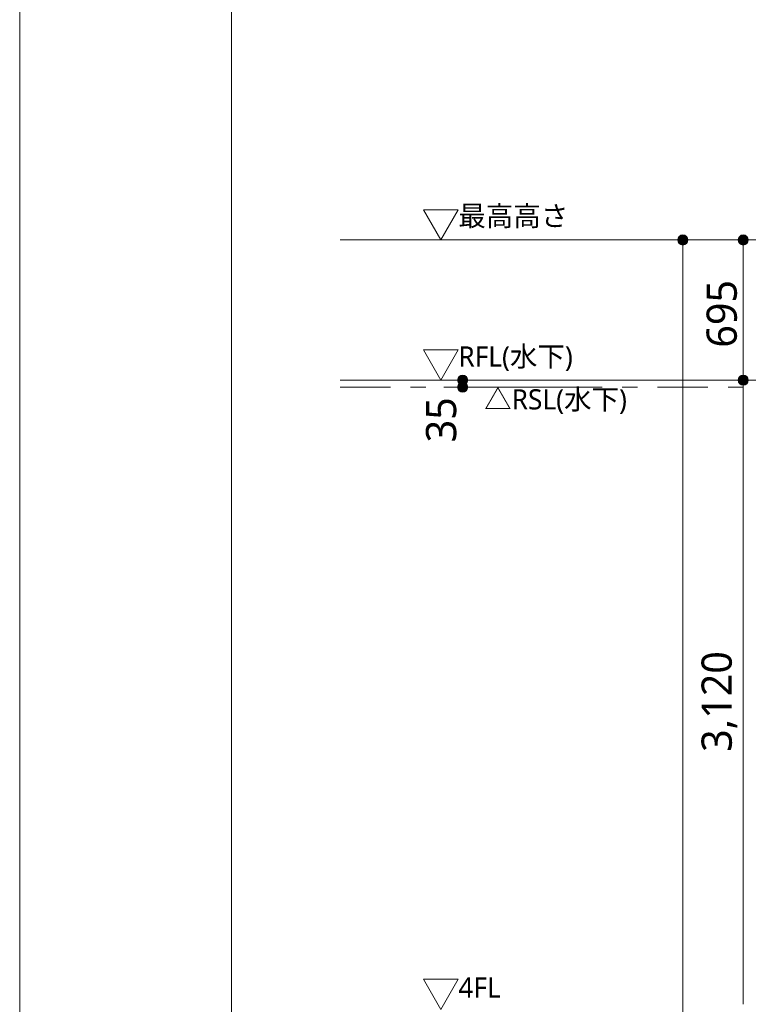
# Model space of a CAD drawing. Header units: millimetres. Extents: x 0 to 841, y 0 to 1188.
# Tile 4 of 98: x 0 to 72, y 402 to 500. Entities that reach past the tile are written whole.
import ezdxf
from ezdxf.xclip import XClip

# ---------------------------------------------------------------- set-up
doc = ezdxf.new("R2010")
doc.units = ezdxf.units.MM
doc.header["$MEASUREMENT"] = 0
doc.header["$XCLIPFRAME"] = 0
doc.linetypes.add('二倍長一点鎖線', pattern=[10.5, 5, -2, 1.5, -2])
doc.linetypes.add('通り芯', pattern=[19, 15, -2, 0, -2])
for name, color, linetype, lineweight in [('0_ペン_番号__25', 7, 'Continuous', 15), ('0_ペン_番号__46', 7, 'Continuous', 13), ('壁-躯体_ペン_番号__25', 7, 'Continuous', 15), ('寸法_ペン_番号__45', 7, 'Continuous', 13), ('寸法_ペン_番号__46', 7, 'Continuous', 13), ('解答用紙_1_01_2図中枠・表題欄_ペン_番号__7', 7, 'Continuous', 18), ('解答用紙_1_0_ペン_番号__21', 7, 'Continuous', 18), ('解答用紙_1_Defpoints_ペン_番号__11', 7, 'Continuous', 18)]:
    doc.layers.add(name, color=color, linetype=linetype, lineweight=lineweight)
for name, color, linetype, lineweight, true_color in [('壁-躯体_ペン_番号__85', 251, 'Continuous', 5, 0x6a6a6a), ('寸法_ペン_番号__85', 251, 'Continuous', 5, 0x6a6a6a), ('線_ペン_番号__85', 251, 'Continuous', 5, 0x6a6a6a)]:
    doc.layers.add(name, color=color, linetype=linetype, lineweight=lineweight, true_color=true_color)
doc.layers.add('寸法', color=7, linetype='Continuous')
doc.styles.add('GENERATED_STYLE_1', font='meiryo.ttc')

# ---------------------------------------------------------------- blocks, each defined once
blk = doc.blocks.new('図面_7_7', base_point=(216.78, 313.239))
at = {"layer": '寸法', "linetype": 'Continuous', "lineweight": 0, "true_color": 0x000000}
for points in [[(65.28, 477.839), (65.318, 477.648), (65.426, 477.485), (65.589, 477.377), (65.78, 477.339), (65.971, 477.377), (66.133, 477.485), (66.242, 477.648), (66.28, 477.839), (66.242, 478.03), (66.133, 478.193), (65.971, 478.301), (65.78, 478.339), (65.589, 478.301), (65.426, 478.193), (65.318, 478.03)], [(71.28, 477.839), (71.318, 477.648), (71.426, 477.485), (71.589, 477.377), (71.78, 477.339), (71.971, 477.377), (72.133, 477.485), (72.242, 477.648), (72.28, 477.839), (72.242, 478.03), (72.133, 478.193), (71.971, 478.301), (71.78, 478.339), (71.589, 478.301), (71.426, 478.193), (71.318, 478.03)], [(43.444, 463.939), (43.482, 463.748), (43.59, 463.585), (43.752, 463.477), (43.944, 463.439), (44.135, 463.477), (44.297, 463.585), (44.405, 463.748), (44.444, 463.939), (44.405, 464.13), (44.297, 464.293), (44.135, 464.401), (43.944, 464.439), (43.752, 464.401), (43.59, 464.293), (43.482, 464.13)], [(71.28, 463.939), (71.318, 463.748), (71.426, 463.585), (71.589, 463.477), (71.78, 463.439), (71.971, 463.477), (72.133, 463.585), (72.242, 463.748), (72.28, 463.939), (72.242, 464.13), (72.133, 464.293), (71.971, 464.401), (71.78, 464.439), (71.589, 464.401), (71.426, 464.293), (71.318, 464.13)], [(43.444, 463.239), (43.482, 463.048), (43.59, 462.885), (43.752, 462.777), (43.944, 462.739), (44.135, 462.777), (44.297, 462.885), (44.405, 463.048), (44.444, 463.239), (44.405, 463.43), (44.297, 463.593), (44.135, 463.701), (43.944, 463.739), (43.752, 463.701), (43.59, 463.593), (43.482, 463.43)]]:
    blk.add_hatch(color=18, dxfattribs=at).paths.add_polyline_path(points)
at = {"layer": '壁-躯体_ペン_番号__25', "color": 7, "linetype": 'Continuous', "lineweight": 15}
for p, q in [((31.78, 477.839), (41.78, 477.839)), ((61.78, 477.839), (41.78, 477.839)), ((31.78, 463.939), (41.78, 463.939)), ((61.78, 463.939), (41.78, 463.939))]:
    blk.add_line(p, q, dxfattribs=at)
at = {"layer": '壁-躯体_ペン_番号__25', "color": 7, "linetype": 'Continuous', "lineweight": 15, "flags": 128}
for points in [[(41.78, 477.839), (43.512, 480.839), (40.048, 480.839)], [(41.78, 463.939), (43.512, 466.939), (40.048, 466.939)], [(41.78, 401.539), (43.512, 404.539), (40.048, 404.539)]]:
    blk.add_lwpolyline(points, close=True, dxfattribs=at)
at = {"layer": '壁-躯体_ペン_番号__85', "color": 251, "linetype": '通り芯', "lineweight": 5, "true_color": 0x6a6a6a}
for p, q in [((61.78, 477.839), (401.78, 477.839)), ((61.78, 463.939), (401.78, 463.939))]:
    blk.add_line(p, q, dxfattribs=at)
at = {"layer": '寸法_ペン_番号__45', "color": 7, "linetype": 'Continuous', "lineweight": 13}
for centre in [(65.78, 477.839), (71.78, 477.839), (43.944, 463.939), (71.78, 463.939), (43.944, 463.239)]:
    blk.add_circle(centre, 0.5, dxfattribs=at)
at = {"layer": '寸法_ペン_番号__85', "color": 251, "linetype": 'Continuous', "lineweight": 5, "true_color": 0x6a6a6a}
for p, q in [((67.655, 477.839), (66.28, 477.839)), ((71.28, 477.839), (69.905, 477.839)), ((65.78, 214.139), (65.78, 477.339)), ((71.78, 464.439), (71.78, 477.339)), ((43.444, 463.939), (42.069, 463.939)), ((43.944, 463.239), (43.944, 463.939)), ((53.944, 463.939), (44.444, 463.939)), ((71.28, 463.939), (69.905, 463.939)), ((43.444, 463.239), (42.069, 463.239)), ((53.944, 463.239), (44.444, 463.239)), ((71.78, 402.039), (71.78, 463.439))]:
    blk.add_line(p, q, dxfattribs=at)
blk.add_point((65.28, 477.839), dxfattribs=at)
at = {"layer": '線_ペン_番号__85', "color": 251, "linetype": '二倍長一点鎖線', "lineweight": 5, "true_color": 0x6a6a6a}
blk.add_line((31.78, 463.239), (136.28, 463.239), dxfattribs=at)
at = {"layer": '0_ペン_番号__25', "color": 7, "linetype": 'Continuous', "lineweight": 15, "insert": (46.075, 461.812), "char_height": 2, "attachment_point": 4, "style": 'GENERATED_STYLE_1'}
blk.add_mtext('\\A1;{\\pql;\\fMeiryo|b0|i0|c128|p0;\\W1.000000;△RSL(水下)}', dxfattribs=at)
at = {"layer": '0_ペン_番号__46', "color": 7, "linetype": 'Continuous', "lineweight": 13, "char_height": 2, "attachment_point": 1, "style": 'GENERATED_STYLE_1'}
for s, insert in [('\\A1;{\\pql;\\pt0;\\fMeiryo|b0|i0|c128|p0;\\W1.000000;最高高さ\\fMeiryo|b0|i0|c128|p0;\\W1.000000;}', (43.512, 481.22)), ('\\A1;{\\pql;\\pt0;\\fMeiryo|b0|i0|c128|p0;\\W1.000000;RFL(水下)\\fMeiryo|b0|i0|c128|p0;\\W1.000000;}', (43.512, 467.288)), ('\\A1;{\\pql;\\pt0;\\fMeiryo|b0|i0|c128|p0;\\W1.000000;4FL\\fMeiryo|b0|i0|c128|p0;\\W1.000000;}', (43.512, 404.706))]:
    blk.add_mtext(s, dxfattribs=dict(at, insert=insert))
at = {"layer": '寸法_ペン_番号__46', "color": 7, "linetype": 'Continuous', "lineweight": 13, "char_height": 3, "attachment_point": 7, "rotation": 90, "style": 'GENERATED_STYLE_1'}
for s, insert, width in [('\\A1;{\\pql;\\fMeiryo|b0|i0|c128|p0;\\W1.000000;695}', (71.18, 467.162), 7.45314), ('\\A1;{\\pql;\\fMeiryo|b0|i0|c128|p0;\\W1.000000;35}', (43.344, 457.77), 4.96878), ('\\A1;{\\pql;\\fMeiryo|b0|i0|c128|p0;\\W1.000000;3,120}', (71.18, 427.072), 11.334)]:
    blk.add_mtext(s, dxfattribs=dict(at, insert=insert, width=width))
blk = doc.blocks.new('図面_9_1', base_point=(-3958.955, -536.964))
at = {"layer": '解答用紙_1_01_2図中枠・表題欄_ペン_番号__7', "color": 7, "linetype": 'Continuous', "lineweight": 18, "ltscale": 0.01, "flags": 128}
blk.add_lwpolyline([(21.025, 579.15), (819.975, 579.15), (819.975, 14.85), (21.025, 14.85)], close=True, dxfattribs=at)
at = {"layer": '解答用紙_1_Defpoints_ペン_番号__11', "color": 7, "linetype": 'Continuous', "lineweight": 18, "ltscale": 0.01, "flags": 128}
blk.add_lwpolyline([(0, 0), (0, 594)], dxfattribs=at)

msp = doc.modelspace()

# ---------------------------------------------------------------- block references
at = {"color": 7, "linetype": 'Continuous', "lineweight": 5}
ref = msp.add_blockref('図面_7_7', (216.78, 313.239), dxfattribs=at)
XClip(ref).set_block_clipping_path([(31.7799017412, 128.6389561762), (401.7799017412, 497.8389578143)])

# ---------------------------------------------------------------- next in the draw order: linework, layer by layer
at = {"layer": '解答用紙_1_0_ペン_番号__21', "color": 7, "linetype": 'Continuous', "lineweight": 18, "ltscale": 0.01, "flags": 128}
msp.add_lwpolyline([(0, 0), (841, 0), (841, 1188), (0, 1188)], close=True, dxfattribs=at)

# ---------------------------------------------------------------- next in the draw order: block references
at = {"color": 7, "linetype": 'Continuous', "lineweight": 15}
ref = msp.add_blockref('図面_9_1', (-3958.955, -536.964), dxfattribs=at)
XClip(ref).set_block_clipping_path([(0, 0), (841, 1188)])

doc.saveas('drawing.dxf')
